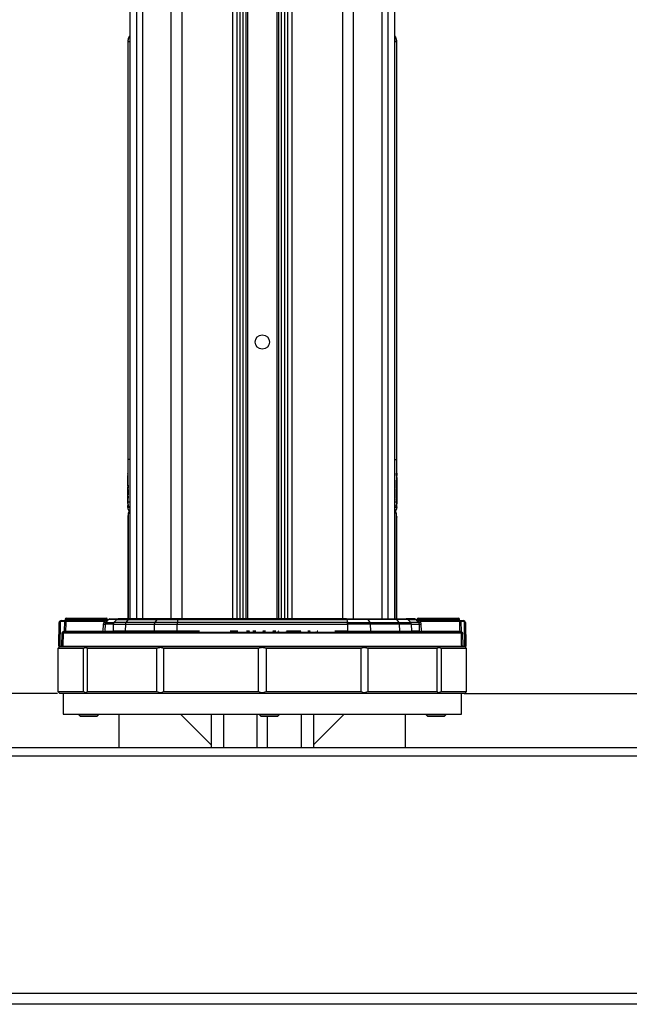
# Model space of a CAD drawing. Header units: millimetres. Extents: x 20 to 26059, y 28 to 17777.
# Tile 9 of 90: x 8861 to 9458, y 1977 to 2941. Entities that reach past the tile are written whole.
import ezdxf

# ---------------------------------------------------------------- set-up
doc = ezdxf.new("R2010")
doc.units = ezdxf.units.MM
doc.header["$LTSCALE"] = 2
doc.layers.add('COMPONENT_GEOMETRY', color=7, linetype='Continuous')
doc.styles.add('SLDTEXTSTYLE0', font='TXT', dxfattribs={"width": 0.75})
doc.dimstyles.new('SLDDIMSTYLE0', dxfattribs={"dimtxt": 150, "dimasz": 6.604, "dimexe": 0, "dimexo": 0.0625, "dimgap": 37.5, "dimtad": 0, "dimtih": 1, "dimtoh": 1, "dimdec": 0, "dimrnd": 1e-09, "dimzin": 12, "dimdsep": 46, "dimtxsty": 'SLDTEXTSTYLE0', "dimsah": 1, "dimcen": 0.09, "dimadec": 0, "dimazin": 3, "dimtfac": 1, "dimtdec": 0, "dimtofl": 0, "dimtmove": 0, "dimatfit": 3, "dimfxl": 1, "dimfrac": 2, "dimtolj": 1, "dimtzin": 12, "dimarcsym": 0})

# ---------------------------------------------------------------- blocks, each defined once
blk = doc.blocks.new('_D_2')
at = {"layer": 'COMPONENT_GEOMETRY', "color": 7}
for p, q in [((8972.99, 8122.33), (7487.83, 8122.33)), ((7494.18, 8122.33), (7494.18, 5448.34)), ((7194.08, 5417.87), (7148.37, 5417.87)), ((7148.37, 5417.87), (7148.37, 5179.74)), ((7794.29, 5417.87), (7839.99, 5417.87)), ((7839.99, 5417.87), (7839.99, 5179.74)), ((7148.37, 5179.74), (7194.08, 5179.74)), ((7839.99, 5179.74), (7794.29, 5179.74)), ((7494.18, 2281.33), (7494.18, 4955.32)), ((8897.92, 2281.33), (7487.83, 2281.33))]:
    blk.add_line(p, q, dxfattribs=at)
for points in [[(7494.18, 8122.33), (7493.17, 8115.72), (7495.2, 8115.72)], [(7494.18, 2281.33), (7495.2, 2287.93), (7493.17, 2287.93)]]:
    blk.add_solid(points, dxfattribs=at)
at = {"layer": 'COMPONENT_GEOMETRY', "color": 7, "char_height": 150, "attachment_point": 1, "style": 'SLDTEXTSTYLE0'}
for s, insert in [('9\'6.98"', (7194.08, 5373.1)), ('2921mm', (7085.02, 5148.68))]:
    blk.add_mtext(s, dxfattribs=dict(at, insert=insert))
blk = doc.blocks.new('_D_3')
at = {"layer": 'COMPONENT_GEOMETRY', "color": 7}
for p, q in [((14297, 6769.33), (14297, 4771.84)), ((13996.9, 4741.37), (13951.19, 4741.37)), ((13951.19, 4741.37), (13951.19, 4503.25)), ((14597.1, 4741.37), (14642.81, 4741.37)), ((14642.81, 4741.37), (14642.81, 4503.25)), ((13951.19, 4503.25), (13996.9, 4503.25)), ((14642.81, 4503.25), (14597.1, 4503.25)), ((14297, 2281.33), (14297, 4278.82)), ((9296, 2281.33), (14303.35, 2281.33))]:
    blk.add_line(p, q, dxfattribs=at)
for points in [[(14297, 6769.33), (14295.98, 6762.73), (14298.02, 6762.73)], [(14297, 2281.33), (14298.02, 2287.93), (14295.98, 2287.93)]]:
    blk.add_solid(points, dxfattribs=at)
at = {"layer": 'COMPONENT_GEOMETRY', "color": 7, "char_height": 150, "attachment_point": 1, "style": 'SLDTEXTSTYLE0'}
for s, insert in [('7\'4.35"', (13996.9, 4696.61)), ('2244mm', (13887.83, 4472.18))]:
    blk.add_mtext(s, dxfattribs=dict(at, insert=insert))

msp = doc.modelspace()

# ---------------------------------------------------------------- linework, layer by layer
at = {"color": 8, "linetype": 'Continuous', "lineweight": 25}
for p, q in [((8975.71, 2354.33), (8975.71, 8102.33)), ((8981.17, 8102.33), (8981.17, 2354.33)), ((9009.42, 2354.33), (9009.42, 8102.33)), ((9019.62, 8102.33), (9019.62, 2354.33)), ((9069.53, 2354.33), (9069.53, 8102.33)), ((9127.39, 8102.33), (9127.39, 2354.33)), ((9177.3, 2354.33), (9177.3, 8102.33)), ((9187.5, 8102.33), (9187.5, 2354.33)), ((9215.75, 2354.33), (9215.75, 8102.33)), ((9221.21, 8102.33), (9221.21, 2354.33)), ((9076.75, 2354.33), (9076.75, 6672.22)), ((9079.57, 6672.22), (9079.57, 2354.33)), ((9082.57, 2354.33), (9082.57, 6672.11)), ((9083.99, 6672.09), (9083.99, 2354.33)), ((9112.93, 2354.33), (9112.93, 6672.09)), ((9114.35, 6672.11), (9114.35, 2354.33)), ((9117.35, 2354.33), (9117.35, 6672.22)), ((9120.17, 6672.22), (9120.17, 2354.33)), ((8968.91, 6573.89), (8968.91, 2354.33)), ((9228.01, 2354.33), (9228.01, 6573.93)), ((8967.28, 2919.41), (8968.9, 2919.41)), ((9228.02, 2919.41), (9229.64, 2919.41)), ((9230.05, 2918.98), (9229.64, 2919.41)), ((8968.9, 2510.33), (8967.28, 2510.33)), ((9228.02, 2510.33), (9229.64, 2510.33)), ((8967.45, 2458.03), (8968.9, 2458.03)), ((8967.45, 2354.33), (8967.45, 2458.03)), ((9229.47, 2458.03), (9228.02, 2458.03)), ((9229.47, 2458.03), (9229.46, 2458.3)), ((9229.47, 2458.03), (9229.47, 2354.33)), ((8946.63, 2354.31), (8905.59, 2354.31)), ((8956.18, 2353.74), (8947.94, 2353.74)), ((9240.75, 2353.74), (9248.98, 2353.74)), ((9291.33, 2354.31), (9250.3, 2354.31)), ((9037.14, 2342.29), (9014.94, 2342.29)), ((9074.51, 2342.29), (9067.14, 2342.29)), ((9086.01, 2342.29), (9082.88, 2342.29)), ((9092.27, 2342.29), (9089.3, 2342.29)), ((9101.6, 2342.29), (9099.14, 2342.29)), ((9111.56, 2342.29), (9108.91, 2342.29)), ((9114.45, 2342.29), (9113.96, 2342.29)), ((9136.15, 2342.29), (9122.24, 2342.29)), ((9145.26, 2342.29), (9142.88, 2342.29)), ((9152.67, 2342.29), (9152, 2342.29)), ((9181.98, 2342.29), (9169.41, 2342.29)), ((9060.46, 2261.33), (9060.46, 2228.33)), ((9136.46, 2261.33), (9136.46, 2228.33))]:
    msp.add_line(p, q, dxfattribs=at)
at = {"color": 7, "linetype": 'Continuous', "lineweight": 25}
for p, q in [((9073.82, 2354.33), (9073.82, 8102.33)), ((9123.1, 8102.33), (9123.1, 2354.33)), ((8968.9, 6573.88), (8968.9, 2354.33)), ((9228.02, 2354.33), (9228.02, 6573.92)), ((8967.28, 2510.33), (8967.28, 2919.41)), ((9229.64, 2919.41), (9229.64, 2510.33)), ((8966.86, 2918.98), (8966.86, 2496.06)), ((9230.06, 2496.06), (9230.06, 2918.98)), ((8966.86, 2496.06), (8966.86, 2496.35)), ((8966.88, 2495.76), (8966.86, 2495.81)), ((9229.46, 2497.16), (9229.46, 2494.59)), ((8966.89, 2493.46), (8966.86, 2494.62)), ((8966.86, 2492.65), (8966.86, 2479.55)), ((8966.91, 2492.77), (8966.9, 2493.01)), ((9229.98, 2483.86), (9229.86, 2485.68)), ((9230.03, 2493.46), (9230.06, 2494.62)), ((9230.06, 2492.65), (9230.06, 2492.76)), ((9230.06, 2479.55), (9230.06, 2492.65)), ((8966.86, 2477.16), (8966.86, 2476.41)), ((8967.06, 2480.65), (8966.88, 2480.65)), ((8967.11, 2480.79), (8967.08, 2475.92)), ((9229.83, 2482.64), (9229.85, 2484.94)), ((9229.99, 2482.51), (9229.83, 2482.64)), ((9229.83, 2481.84), (9229.99, 2482.51)), ((9229.83, 2479.42), (9229.83, 2481.84)), ((9229.83, 2478.43), (9230, 2481.55)), ((9229.86, 2475.76), (9229.83, 2478.43)), ((9229.85, 2484.94), (9229.98, 2483.86)), ((9229.86, 2483.86), (9229.98, 2483.86)), ((9229.86, 2482.51), (9229.99, 2482.51)), ((9229.86, 2481.84), (9230.06, 2481.84)), ((9230, 2481.55), (9229.86, 2479.81)), ((9229.86, 2481.55), (9230, 2481.55)), ((9230.01, 2480.79), (9229.86, 2475.76)), ((9229.87, 2474.82), (9230.01, 2480.79)), ((9229.93, 2482.44), (9230.06, 2482.44)), ((9230.06, 2478.92), (9230.06, 2476.41)), ((9230.06, 2477.16), (9230.06, 2478.92)), ((9230.06, 2476.41), (9230.06, 2477.16)), ((8966.87, 2466.96), (8966.86, 2466.82)), ((8966.86, 2466.82), (8966.86, 2463.33)), ((8966.95, 2469.4), (8966.88, 2467.32)), ((8967.06, 2474.31), (8966.98, 2470.43)), ((8967.26, 2467.32), (8967.26, 2469.4)), ((8967.26, 2466.96), (8967.46, 2466.96)), ((9229.66, 2468.3), (9229.46, 2468.3)), ((9229.66, 2467.01), (9229.46, 2467.01)), ((9229.66, 2466.77), (9229.46, 2466.77)), ((9229.66, 2468.3), (9229.66, 2467.01)), ((9229.66, 2466.77), (9229.66, 2466.69)), ((9229.91, 2472.15), (9229.87, 2474.82)), ((9229.99, 2468.96), (9229.93, 2471.22)), ((9230.05, 2467.01), (9230.01, 2468.3)), ((9230.06, 2463.33), (9230.06, 2466.82)), ((9230.06, 2466.82), (9230.06, 2466.77)), ((8967.45, 2458.03), (8967.47, 2458.3)), ((9229.52, 2457.83), (9229.45, 2458.36)), ((9229.47, 2458.16), (9229.45, 2458.36)), ((8966.86, 2453.99), (8966.86, 2354.33)), ((9230.06, 2354.33), (9230.06, 2453.99)), ((8899.26, 2327.83), (8899.66, 2350.86)), ((8900.66, 2350.86), (8900.26, 2327.83)), ((8901.66, 2352.83), (8901.66, 2351.84)), ((8901.66, 2352.83), (8905.74, 2352.83)), ((8905.34, 2351.84), (8901.66, 2351.84)), ((8905.04, 2342.31), (8905.34, 2351.84)), ((8905.34, 2351.84), (8905.34, 2351.86)), ((8905.59, 2354.31), (8905.46, 2352.83)), ((8946.76, 2352.83), (8905.74, 2352.83)), ((8906.31, 2351.86), (8906.31, 2351.83)), ((8944.33, 2351.86), (8906.31, 2351.86)), ((8906.59, 2355.23), (8945.83, 2355.23)), ((8943.91, 2351.41), (8944.33, 2351.86)), ((8947.02, 2352.53), (8945.3, 2350.74)), ((8945.3, 2350.74), (8953.23, 2350.74)), ((8946.76, 2352.83), (8946.63, 2354.31)), ((8946.83, 2354.31), (8946.96, 2352.83)), ((8947.94, 2353.74), (8947.02, 2352.83)), ((8949.35, 2354.33), (8957.56, 2354.33)), ((8956.18, 2353.74), (8953.23, 2350.74)), ((8964.96, 2350.74), (8953.23, 2350.74)), ((8956.18, 2353.74), (8967.09, 2353.74)), ((8968.09, 2354.33), (8957.56, 2354.33)), ((8967.09, 2353.74), (8964.96, 2350.74)), ((8993.21, 2350.74), (8964.96, 2350.74)), ((8967.09, 2353.74), (8995.33, 2353.74)), ((8996.33, 2354.33), (8968.09, 2354.33)), ((8995.33, 2353.74), (8993.21, 2350.74)), ((9015.1, 2350.74), (8993.21, 2350.74)), ((8995.33, 2353.74), (9015.7, 2353.74)), ((9015.97, 2354.33), (8996.33, 2354.33)), ((9015.7, 2353.74), (9015.1, 2350.74)), ((9181.82, 2350.74), (9015.1, 2350.74)), ((9015.7, 2353.74), (9181.23, 2353.74)), ((9180.95, 2354.33), (9015.97, 2354.33)), ((9180.95, 2354.33), (9200.59, 2354.33)), ((9181.23, 2353.74), (9181.82, 2350.74)), ((9201.59, 2353.74), (9181.23, 2353.74)), ((9181.82, 2350.74), (9203.71, 2350.74)), ((9200.59, 2354.33), (9228.84, 2354.33)), ((9201.59, 2353.74), (9203.71, 2350.74)), ((9229.84, 2353.74), (9201.59, 2353.74)), ((9203.71, 2350.74), (9231.96, 2350.74)), ((9228.84, 2354.33), (9239.36, 2354.33)), ((9229.84, 2353.74), (9231.96, 2350.74)), ((9240.75, 2353.74), (9229.84, 2353.74)), ((9231.96, 2350.74), (9243.69, 2350.74)), ((9247.57, 2354.33), (9239.36, 2354.33)), ((9240.75, 2353.74), (9243.69, 2350.74)), ((9251.57, 2350.74), (9243.69, 2350.74)), ((9249.9, 2352.83), (9248.98, 2353.74)), ((9251.57, 2350.74), (9249.85, 2352.53)), ((9249.96, 2352.83), (9250.09, 2354.31)), ((9250.3, 2354.31), (9250.16, 2352.83)), ((9291.18, 2352.83), (9250.16, 2352.83)), ((9251.09, 2355.23), (9290.33, 2355.23)), ((9252.51, 2351.86), (9252.93, 2351.41)), ((9291.64, 2351.86), (9252.51, 2351.86)), ((9291.18, 2352.83), (9295.26, 2352.83)), ((9291.46, 2352.83), (9291.33, 2354.31)), ((9291.64, 2351.83), (9291.64, 2351.86)), ((9292.61, 2351.86), (9292.61, 2351.84)), ((9292.61, 2351.84), (9292.92, 2342.19)), ((9295.26, 2351.84), (9292.61, 2351.84)), ((9295.26, 2351.84), (9295.26, 2352.83)), ((9296.66, 2327.83), (9296.26, 2350.86)), ((9297.26, 2350.86), (9297.66, 2327.83)), ((8904.68, 2341.33), (8904.68, 2342.31)), ((8904.68, 2342.31), (8905.04, 2342.31)), ((8904.68, 2341.33), (9292.15, 2341.33)), ((8905.04, 2341.33), (8905.04, 2342.31)), ((8906.01, 2342.29), (8942.9, 2342.29)), ((8942.9, 2342.29), (8943.11, 2349.39)), ((8944.75, 2349.39), (8944.52, 2342.29)), ((8944.52, 2342.29), (8952.42, 2342.29)), ((8952.66, 2349.39), (8944.75, 2349.39)), ((8952.66, 2349.39), (8952.42, 2342.29)), ((8964.37, 2342.29), (8952.42, 2342.29)), ((8952.66, 2349.39), (8964.55, 2349.39)), ((8964.55, 2349.39), (8964.37, 2342.29)), ((8992.62, 2342.29), (8964.37, 2342.29)), ((8964.55, 2349.39), (8992.8, 2349.39)), ((8992.8, 2349.39), (8992.62, 2342.29)), ((9014.94, 2342.29), (8992.62, 2342.29)), ((8992.8, 2349.39), (9014.99, 2349.39)), ((9014.99, 2349.39), (9014.94, 2342.29)), ((9014.99, 2349.39), (9181.93, 2349.39)), ((9037.7, 2341.89), (9037.7, 2341.33)), ((9037.92, 2341.89), (9037.92, 2341.33)), ((9039.11, 2341.89), (9039.11, 2341.33)), ((9041.59, 2341.89), (9041.59, 2341.33)), ((9045.54, 2341.89), (9045.54, 2341.33)), ((9049.77, 2341.33), (9049.77, 2341.89)), ((9050.78, 2341.89), (9050.78, 2341.33)), ((9055.23, 2341.33), (9055.23, 2341.89)), ((9060.98, 2341.33), (9060.98, 2341.89)), ((9065.27, 2341.33), (9065.27, 2341.89)), ((9066.78, 2341.33), (9066.78, 2341.89)), ((9075.04, 2341.89), (9075.04, 2341.33)), ((9082.37, 2341.33), (9082.37, 2341.89)), ((9083.32, 2341.83), (9083.32, 2341.33)), ((9083.32, 2341.83), (9083.44, 2341.83)), ((9083.44, 2341.83), (9083.44, 2341.33)), ((9083.44, 2341.83), (9086.26, 2341.83)), ((9086.26, 2341.83), (9086.26, 2341.33)), ((9089.12, 2341.83), (9089.12, 2341.33)), ((9089.12, 2341.83), (9089.17, 2341.83)), ((9089.17, 2341.83), (9089.17, 2341.33)), ((9089.17, 2341.83), (9091.99, 2341.83)), ((9091.99, 2341.83), (9091.99, 2341.33)), ((9092.78, 2341.89), (9092.78, 2341.33)), ((9098.62, 2341.83), (9098.62, 2341.33)), ((9101.07, 2341.83), (9101.07, 2341.33)), ((9102, 2341.89), (9102, 2341.33)), ((9108.38, 2341.83), (9108.38, 2341.33)), ((9108.38, 2341.83), (9108.61, 2341.83)), ((9108.61, 2341.83), (9108.61, 2341.33)), ((9109.3, 2341.83), (9109.3, 2341.33)), ((9109.3, 2341.83), (9111.05, 2341.83)), ((9111.05, 2341.83), (9111.05, 2341.33)), ((9112.06, 2341.89), (9112.06, 2341.33)), ((9113.44, 2341.83), (9113.44, 2341.33)), ((9113.44, 2341.83), (9113.7, 2341.83)), ((9113.7, 2341.83), (9113.7, 2341.33)), ((9114.97, 2341.83), (9114.97, 2341.33)), ((9118.09, 2341.83), (9118.09, 2341.33)), ((9121.64, 2341.83), (9124.66, 2341.83)), ((9121.71, 2341.33), (9121.71, 2341.89)), ((9124.66, 2341.83), (9124.66, 2341.33)), ((9124.66, 2341.83), (9126.84, 2341.83)), ((9126.84, 2341.83), (9126.84, 2341.33)), ((9127.44, 2341.83), (9127.44, 2341.33)), ((9127.44, 2341.83), (9129.07, 2341.83)), ((9129.07, 2341.83), (9129.07, 2341.33)), ((9129.07, 2341.83), (9130.79, 2341.83)), ((9130.79, 2341.83), (9130.79, 2341.33)), ((9131.3, 2341.83), (9131.3, 2341.33)), ((9131.3, 2341.83), (9133.59, 2341.83)), ((9133.59, 2341.83), (9133.59, 2341.33)), ((9133.59, 2341.83), (9136.38, 2341.83)), ((9136.38, 2341.83), (9136.38, 2341.33)), ((9136.65, 2341.89), (9136.65, 2341.33)), ((9142.49, 2341.83), (9142.49, 2341.33)), ((9142.69, 2341.33), (9142.69, 2341.89)), ((9144.26, 2341.83), (9144.26, 2341.33)), ((9144.26, 2341.83), (9144.37, 2341.83)), ((9144.37, 2341.83), (9144.37, 2341.33)), ((9144.37, 2341.83), (9144.66, 2341.83)), ((9144.66, 2341.83), (9144.66, 2341.33)), ((9144.66, 2341.83), (9145.21, 2341.83)), ((9145.21, 2341.83), (9145.21, 2341.33)), ((9145.21, 2341.83), (9145.77, 2341.83)), ((9145.77, 2341.83), (9145.77, 2341.33)), ((9150.89, 2341.83), (9150.89, 2341.33)), ((9151.65, 2341.83), (9151.65, 2341.33)), ((9151.88, 2341.83), (9151.88, 2341.33)), ((9153.05, 2341.89), (9153.05, 2341.33)), ((9156.62, 2341.83), (9156.62, 2341.33)), ((9160.58, 2341.33), (9160.58, 2341.89)), ((9160.76, 2341.33), (9160.76, 2341.89)), ((9161.81, 2341.89), (9161.81, 2341.33)), ((9168.81, 2341.83), (9168.81, 2341.33)), ((9181.93, 2349.39), (9181.98, 2342.29)), ((9204.12, 2349.39), (9181.93, 2349.39)), ((9181.98, 2342.29), (9204.3, 2342.29)), ((9204.12, 2349.39), (9204.3, 2342.29)), ((9232.37, 2349.39), (9204.12, 2349.39)), ((9204.3, 2342.29), (9232.55, 2342.29)), ((9232.37, 2349.39), (9232.55, 2342.29)), ((9244.26, 2349.39), (9232.37, 2349.39)), ((9232.55, 2342.29), (9244.5, 2342.29)), ((9244.26, 2349.39), (9244.5, 2342.29)), ((9244.26, 2349.39), (9252.12, 2349.39)), ((9252.34, 2342.29), (9244.5, 2342.29)), ((9252.34, 2342.29), (9252.12, 2349.39)), ((9253.73, 2349.39), (9253.94, 2342.29)), ((9253.94, 2342.29), (9291.21, 2342.29)), ((9291.21, 2342.29), (9291.94, 2342.17)), ((9292.58, 2341.27), (9292.15, 2341.33)), ((8902.36, 2327.83), (8902.68, 2340.36)), ((9293.24, 2340.35), (8903.68, 2340.35)), ((9294.24, 2340.36), (9294.57, 2327.83)), ((8923.38, 2325.33), (8898.5, 2325.33)), ((8898.5, 2325.33), (8898.5, 2283.33)), ((8900.46, 2327.33), (8899.45, 2326.31)), ((8900.26, 2327.33), (8899.76, 2327.33)), ((8900.26, 2327.33), (8900.26, 2327.83)), ((8900.26, 2327.83), (8902.36, 2327.83)), ((8900.51, 2327.33), (8900.26, 2327.33)), ((8900.51, 2327.33), (9296.41, 2327.33)), ((8902.36, 2327.33), (8902.36, 2327.83)), ((8903.36, 2327.84), (9293.57, 2327.84)), ((8923.38, 2283.33), (8923.38, 2325.33)), ((8995.18, 2325.33), (8927.19, 2325.33)), ((8927.19, 2325.33), (8927.19, 2283.33)), ((8995.18, 2283.33), (8995.18, 2325.33)), ((9094.65, 2325.33), (9001.78, 2325.33)), ((9001.78, 2325.33), (9001.78, 2283.33)), ((9094.65, 2283.33), (9094.65, 2325.33)), ((9195.15, 2325.33), (9102.27, 2325.33)), ((9102.27, 2325.33), (9102.27, 2283.33)), ((9195.15, 2283.33), (9195.15, 2325.33)), ((9269.73, 2325.33), (9201.74, 2325.33)), ((9201.74, 2325.33), (9201.74, 2283.33)), ((9269.73, 2283.33), (9269.73, 2325.33)), ((9298.42, 2325.33), (9273.54, 2325.33)), ((9273.54, 2325.33), (9273.54, 2283.33)), ((9294.57, 2327.33), (9294.57, 2327.83)), ((9294.57, 2327.83), (9296.66, 2327.83)), ((9296.66, 2327.33), (9296.41, 2327.33)), ((9297.47, 2326.31), (9296.46, 2327.33)), ((9296.66, 2327.33), (9296.66, 2327.83)), ((9297.16, 2327.33), (9296.66, 2327.33)), ((9298.42, 2283.33), (9298.42, 2325.33)), ((8898.5, 2283.33), (8923.38, 2283.33)), ((8927.19, 2283.33), (8995.18, 2283.33)), ((9001.78, 2283.33), (9094.65, 2283.33)), ((9102.27, 2283.33), (9195.15, 2283.33)), ((9201.74, 2283.33), (9269.73, 2283.33)), ((9273.54, 2283.33), (9298.42, 2283.33)), ((8899.45, 2282.34), (8900.46, 2281.33)), ((9296.46, 2281.33), (8900.46, 2281.33)), ((8903.46, 2281.33), (8903.46, 2261.33)), ((9293.46, 2261.33), (9293.46, 2281.33)), ((9296.46, 2281.33), (9297.47, 2282.34)), ((8903.46, 2261.33), (9098.46, 2261.33)), ((8918.6, 2261.33), (8918.6, 2260.98)), ((8918.6, 2260.98), (8920.26, 2259.33)), ((8918.6, 2260.98), (8923.01, 2260.98)), ((8920.26, 2259.33), (8923.93, 2259.33)), ((8923.01, 2260.98), (8938.6, 2260.98)), ((8923.93, 2259.33), (8936.94, 2259.33)), ((8936.94, 2259.33), (8938.6, 2260.98)), ((8938.6, 2260.98), (8938.6, 2261.33)), ((8958.46, 2228.33), (8958.46, 2261.33)), ((9018.46, 2261.33), (9048.46, 2231.33)), ((9048.46, 2261.33), (9048.46, 2228.33)), ((9093.46, 2228.33), (9093.46, 2261.33)), ((9095.33, 2261.33), (9095.33, 2260.98)), ((9095.33, 2260.98), (9096.99, 2259.33)), ((9095.33, 2260.98), (9113.62, 2260.98)), ((9096.99, 2259.33), (9112.25, 2259.33)), ((9098.46, 2261.33), (9293.46, 2261.33)), ((9103.46, 2228.33), (9103.46, 2259.33)), ((9112.25, 2259.33), (9113.68, 2259.33)), ((9113.62, 2260.98), (9115.33, 2260.98)), ((9113.68, 2259.33), (9115.33, 2260.98)), ((9115.33, 2260.98), (9115.33, 2261.33)), ((9148.46, 2261.33), (9148.46, 2228.33)), ((9178.46, 2261.33), (9148.46, 2231.33)), ((9238.46, 2228.33), (9238.46, 2261.33)), ((9258.32, 2261.33), (9258.32, 2260.98)), ((9258.32, 2260.98), (9259.98, 2259.33)), ((9258.32, 2260.98), (9278.32, 2260.98)), ((9259.98, 2259.33), (9276.67, 2259.33)), ((9276.67, 2259.33), (9278.32, 2260.98)), ((9278.32, 2260.98), (9278.32, 2261.33)), ((9994.46, 2228.33), (8202.46, 2228.33)), ((8201.29, 2220.33), (9995.63, 2220.33)), ((8196.09, 1988.33), (10000.83, 1988.33)), ((9953.96, 1977.33), (8242.96, 1977.33))]:
    msp.add_line(p, q, dxfattribs=at)
at = {"color": 7, "linetype": 'Continuous', "lineweight": 25, "flags": 128}
for points in [[(8906.31, 2351.83), (8906.25, 2349.83), (8906.01, 2342.29)], [(8945.3, 2350.74), (8945.17, 2350.67), (8945.01, 2350.64), (8944.82, 2350.67), (8944.62, 2350.75), (8944.41, 2350.87), (8944.22, 2351.03), (8944.05, 2351.21), (8943.91, 2351.41)], [(9015.97, 2354.33), (9015.94, 2354.32), (9015.9, 2354.29), (9015.86, 2354.24), (9015.82, 2354.17), (9015.79, 2354.09), (9015.76, 2353.99), (9015.72, 2353.87), (9015.7, 2353.74)], [(9180.95, 2354.33), (9180.99, 2354.32), (9181.02, 2354.29), (9181.06, 2354.24), (9181.1, 2354.17), (9181.13, 2354.09), (9181.17, 2353.99), (9181.2, 2353.87), (9181.23, 2353.74)], [(9251.57, 2350.74), (9251.69, 2350.67), (9251.84, 2350.65), (9252.03, 2350.68), (9252.22, 2350.76), (9252.43, 2350.88), (9252.62, 2351.04), (9252.79, 2351.22), (9252.93, 2351.41)], [(9291.94, 2342.17), (9291.88, 2344.17), (9291.64, 2351.83)], [(8943.52, 2341.33), (8943.4, 2341.34), (8943.29, 2341.4), (8943.18, 2341.49), (8943.09, 2341.61), (8943.01, 2341.75), (8942.95, 2341.92), (8942.91, 2342.1), (8942.9, 2342.29)], [(9253.34, 2341.33), (9253.46, 2341.34), (9253.57, 2341.4), (9253.67, 2341.49), (9253.76, 2341.61), (9253.84, 2341.75), (9253.89, 2341.92), (9253.93, 2342.1), (9253.94, 2342.29)], [(8903.68, 2340.35), (8903.63, 2338.35), (8903.42, 2330.36), (8903.36, 2327.84)], [(9293.57, 2327.84), (9293.53, 2329.32), (9293.32, 2337.32), (9293.24, 2340.35)]]:
    msp.add_lwpolyline(points, dxfattribs=at)
at = {"color": 7, "linetype": 'Continuous', "lineweight": 25}
msp.add_circle((9098.46, 2625.33), 7, dxfattribs=at)
at = {"color": 8, "linetype": 'Continuous', "lineweight": 25}
for centre, radius, start, end in [((8968.87, 2481.9), 12.94, 262.81079, 270.12309), ((9228.05, 2481.9), 12.94, 269.87691, 277.18921), ((8971.77, 2466.35), 4.61, 181.52489, 231.41585), ((9225.15, 2466.35), 4.61, 308.58415, 358.47511)]:
    msp.add_arc(centre, radius, start, end, dxfattribs=at)
at = {"color": 7, "linetype": 'Continuous', "lineweight": 25}
for centre, radius, start, end in [((8971.86, 2463.33), 5, 179.98192, 227.16224), ((8969.45, 2458.03), 2, 105.9665, 172.37256), ((9227.47, 2458.03), 2, 7.62744, 74.0335), ((9225.06, 2463.33), 5, 312.83776, 0.03219), ((8901.66, 2350.83), 2, 90, 179), ((8900.16, 2336.53), 14.34, 88.00162, 91.99838), ((8901.66, 2350.84), 1, 90, 179), ((8905.82, 2363.25), 11.4, 267.55695, 272.44305), ((8906.23, 2374.59), 22.77, 267.74829, 270.19416), ((8906.59, 2354.23), 1, 90, 175), ((8943.46, 2351.97), 0.878, 353.16885, 78.42792), ((8945.73, 2354.34), 0.894, 358.43061, 83.40671), ((8945.83, 2354.23), 1, 5, 90), ((8946.73, 2353.44), 0.877, 83.29155, 96.70845), ((8949.35, 2352.33), 2, 90, 135), ((8954.68, 2349.33), 2.02, 135.69298, 178.13155), ((8957.57, 2352.38), 1.94, 90.10104, 135.7072), ((8967, 2349.37), 2.45, 146.25515, 179.56383), ((8968.15, 2353.07), 1.25, 92.7971, 147.92528), ((8995.25, 2349.37), 2.45, 146.25515, 179.56383), ((8996.4, 2353.07), 1.25, 92.7971, 147.92528), ((9022.56, 2349.42), 7.57, 169.98797, 180.21549), ((9174.36, 2349.42), 7.57, 359.78451, 10.01203), ((9200.53, 2353.07), 1.25, 32.07472, 87.2029), ((9201.67, 2349.37), 2.45, 0.43617, 33.74485), ((9228.77, 2353.07), 1.25, 32.07472, 87.2029), ((9229.92, 2349.37), 2.45, 0.43617, 33.74485), ((9239.36, 2352.38), 1.94, 44.2928, 89.89896), ((9242.24, 2349.33), 2.02, 1.86845, 44.30702), ((9247.57, 2352.33), 2, 45, 90), ((9251.09, 2354.23), 1, 90, 175), ((9250.19, 2353.44), 0.877, 83.29155, 96.70845), ((9251.19, 2354.34), 0.894, 96.59329, 181.56939), ((9253.38, 2351.97), 0.873, 102.94316, 187.50543), ((9290.33, 2354.23), 1, 5, 90), ((9292.12, 2363.07), 11.22, 267.51189, 272.48811), ((9291.72, 2374.23), 22.4, 269.7809, 272.27194), ((9295.26, 2350.83), 2, 1, 90), ((9295.26, 2350.84), 1, 1, 90), ((9296.76, 2336.53), 14.34, 88.00162, 91.99838), ((8905.93, 2365.2), 22.91, 267.75597, 270.18459), ((8905.02, 2342.31), 0.985, 270.8082, 358.86095), ((8943.71, 2349.1), 6.85, 263.2031, 276.7969), ((8943.93, 2356.07), 6.72, 263.00138, 276.99862), ((8943.52, 2342.33), 0.999, 270.02689, 358.02947), ((8951.43, 2342.32), 0.99, 270.54678, 358.58792), ((8963.5, 2342.19), 0.881, 281.02808, 6.54647), ((8991.75, 2342.19), 0.881, 281.02808, 6.54647), ((9013.58, 2342.07), 1.38, 327.51857, 9.41028), ((9183.34, 2342.07), 1.38, 170.58972, 212.48143), ((9205.17, 2342.19), 0.881, 173.45353, 258.97192), ((9233.42, 2342.19), 0.881, 173.45353, 258.97192), ((9245.49, 2342.32), 0.99, 181.41208, 269.45322), ((9252.93, 2356.28), 6.93, 263.3112, 276.6888), ((9253.34, 2342.33), 0.999, 181.96658, 269.9695), ((9253.14, 2349.29), 7.05, 263.48443, 276.51557), ((9292.18, 2342.3), 0.97, 180.29453, 268.35123), ((9292.03, 2364.72), 22.54, 269.79068, 272.26397), ((9292.92, 2342.18), 0.975, 180.4364, 249.71416), ((9252.68, 2356.31), 42.64, 339.35114, 340.67264), ((8903.31, 2355.68), 15.33, 267.63249, 271.367), ((9293.61, 2355.68), 15.33, 268.633, 272.36751), ((8899.76, 2327.83), 0.5, 179, 270), ((8903.86, 2327.83), 0.5, 178.48712, 269.98617), ((9293.07, 2327.83), 0.5, 270.01383, 1.51288), ((9297.16, 2327.83), 0.5, 270, 1)]:
    msp.add_arc(centre, radius, start, end, dxfattribs=at)
for centre, major_axis, start_param, end_param in [((8900.26, 2327.83), (1, -0.01), 1.571025, 3.141517), ((9296.66, 2327.83), (1, 0.01), 0.000076, 1.570568)]:
    msp.add_ellipse(centre, major_axis=major_axis, ratio=0.008724, start_param=start_param, end_param=end_param, dxfattribs=at)
at = {"color": 8, "linetype": 'Continuous', "lineweight": 25}
for points, knots in [([(8967.28, 2919.41), (8967.2, 2919.34), (8966.97, 2919.11), (8966.77, 2918.87), (8966.87, 2918.98), (8966.87, 2918.98)], [0, 0, 0, 0, 0.2982435, 0.9723411, 1, 1, 1, 1]), ([(9230.03, 2453.99), (9230.04, 2453.94), (9230.07, 2453.77), (9229.88, 2455.03), (9229.6, 2457.06), (9229.47, 2458.03)], [0, 0, 0, 0, 0.170044, 0.606252, 1, 1, 1, 1])]:
    msp.add_open_spline(points, degree=3, knots=knots, dxfattribs=at)
at = {"color": 7, "linetype": 'Continuous', "lineweight": 25}
for points, knots in [([(8968.9, 2925.04), (8968.79, 2924.89), (8968.59, 2924.63), (8968.2, 2924.01), (8967.75, 2923.15), (8967.31, 2922.04), (8966.94, 2920.62), (8966.89, 2919.55), (8966.86, 2918.98)], [0, 0, 0, 0, 0.24495, 0.423456, 0.544068, 0.674215, 0.828696, 1, 1, 1, 1]), ([(8967.28, 2919.41), (8967.38, 2920.76), (8967.51, 2922.66), (8968.59, 2924.18), (8968.9, 2924.61)], [0, 0, 0, 0, 0.715592, 1, 1, 1, 1]), ([(9230.03, 2918.98), (9230.03, 2919.36), (9230.03, 2920.24), (9229.76, 2921.51), (9229.38, 2922.68), (9228.98, 2923.54), (9228.63, 2924.16), (9228.32, 2924.64), (9228.13, 2924.91), (9228.03, 2925.03), (9228.02, 2925.04)], [0, 0, 0, 0, 0.115119, 0.266863, 0.397665, 0.511923, 0.625292, 0.771833, 0.977557, 1, 1, 1, 1]), ([(9228.02, 2924.61), (9228.33, 2924.18), (9229.41, 2922.66), (9229.55, 2920.76), (9229.64, 2919.41)], [0, 0, 0, 0, 0.284408, 1, 1, 1, 1]), ([(8967.25, 2469.05), (8967.26, 2477.72), (8967.27, 2491.48), (8967.28, 2505.24), (8967.28, 2510.33)], [0, 0, 0, 0, 0.629785, 1, 1, 1, 1]), ([(9229.64, 2510.33), (9229.65, 2505.24), (9229.65, 2491.48), (9229.66, 2477.72), (9229.67, 2469.05)], [0, 0, 0, 0, 0.370215, 1, 1, 1, 1]), ([(8966.86, 2496.35), (8966.86, 2496.46), (8966.87, 2496.67), (8966.88, 2496.32), (8966.9, 2495.46), (8966.92, 2494.22), (8966.93, 2492.92), (8966.92, 2492.08), (8966.92, 2491.75)], [0, 0, 0, 0, 0.203305, 0.377232, 0.557372, 0.722911, 0.890069, 1, 1, 1, 1]), ([(9229.94, 2497.16), (9229.97, 2496.58), (9230.03, 2495.43), (9230.06, 2495.46), (9230.06, 2495.97), (9230.06, 2496.06)], [0, 0, 0, 0, 0.45171, 0.903429, 1, 1, 1, 1]), ([(9230.06, 2494.62), (9230.05, 2494.66), (9230.03, 2494.74), (9229.97, 2496.35), (9229.94, 2497.16)], [0, 0, 0, 0, 0.499468, 1, 1, 1, 1]), ([(9230.02, 2495.57), (9230.02, 2495.51), (9230.02, 2495.32), (9230.01, 2494.99), (9230.01, 2494.78)], [0, 0, 0, 0, 0.339083, 1, 1, 1, 1]), ([(8966.89, 2491.5), (8966.89, 2491.57), (8966.89, 2491.79), (8966.88, 2491.71), (8966.87, 2492.15), (8966.86, 2492.6), (8966.86, 2492.64), (8966.86, 2492.65)], [0, 0, 0, 0, 0.094515, 0.281443, 0.592553, 0.908099, 1, 1, 1, 1]), ([(8966.89, 2493.89), (8966.89, 2493.91), (8966.89, 2493.95), (8966.89, 2494.01), (8966.89, 2494.04), (8966.89, 2494.03), (8966.9, 2493.94), (8966.9, 2493.78), (8966.9, 2493.62), (8966.9, 2493.5), (8966.9, 2493.4), (8966.9, 2493.32), (8966.9, 2493.26), (8966.9, 2493.21), (8966.9, 2493.18), (8966.9, 2493.19), (8966.9, 2493.19)], [0, 0, 0, 0, 0.039742, 0.079284, 0.143914, 0.24888, 0.414309, 0.585068, 0.663591, 0.729729, 0.773448, 0.8175, 0.855414, 0.904104, 0.976635, 1, 1, 1, 1]), ([(8966.9, 2493.21), (8966.89, 2493.25), (8966.89, 2493.31), (8966.89, 2493.48), (8966.89, 2493.63), (8966.89, 2493.74), (8966.89, 2493.83), (8966.89, 2493.87), (8966.89, 2493.89)], [0, 0, 0, 0, 0.337448, 0.607392, 0.752613, 0.864619, 0.94504, 1, 1, 1, 1]), ([(8967.1, 2482.25), (8967.06, 2483.92), (8966.97, 2487.3), (8966.92, 2490.09), (8966.89, 2491.5)], [0, 0, 0, 0, 0.495447, 1, 1, 1, 1]), ([(8966.92, 2491.75), (8966.95, 2490.29), (8967, 2487.35), (8967.07, 2483.96), (8967.1, 2482.25)], [0, 0, 0, 0, 0.495687, 1, 1, 1, 1]), ([(9229.86, 2485.68), (9229.88, 2487.07), (9229.93, 2489.83), (9230, 2492.29), (9230.02, 2493.19), (9230.03, 2493.46)], [0, 0, 0, 0, 0.4088162, 0.8176294, 1, 1, 1, 1]), ([(9230.06, 2492.76), (9230.05, 2492.68), (9230.05, 2492.54), (9230.02, 2491.38), (9230, 2489.69), (9229.98, 2487.57), (9229.98, 2485.28), (9229.99, 2483.09), (9230.02, 2481.22), (9230.04, 2479.93), (9230.06, 2479.28), (9230.06, 2479.46), (9230.06, 2479.55)], [0, 0, 0, 0, 0.101316, 0.202632, 0.303959, 0.405289, 0.506604, 0.607905, 0.709213, 0.810539, 0.911869, 1, 1, 1, 1]), ([(8966.86, 2479.55), (8966.86, 2479.55), (8966.86, 2479.59), (8966.87, 2480.38), (8966.88, 2481.7), (8966.89, 2482.84), (8966.89, 2483.31)], [0, 0, 0, 0, 0.045874, 0.398319, 0.750783, 1, 1, 1, 1]), ([(8966.86, 2479.21), (8966.87, 2478.08), (8966.88, 2475.78), (8966.92, 2472.35), (8966.94, 2470.13), (8966.95, 2469.4)], [0, 0, 0, 0, 0.395931, 0.803347, 1, 1, 1, 1]), ([(8966.98, 2470.43), (8966.96, 2471.69), (8966.92, 2474.22), (8966.88, 2477.12), (8966.87, 2478.6), (8966.86, 2479.21)], [0, 0, 0, 0, 0.366427, 0.743475, 1, 1, 1, 1]), ([(8966.88, 2467.32), (8966.88, 2468.91), (8966.87, 2472.11), (8966.86, 2475.36), (8966.86, 2476.95), (8966.86, 2477.16)], [0, 0, 0, 0, 0.457124, 0.927503, 1, 1, 1, 1]), ([(8966.86, 2476.41), (8966.86, 2475.76), (8966.86, 2473.59), (8966.87, 2470.36), (8966.87, 2467.81), (8966.87, 2466.96)], [0, 0, 0, 0, 0.221678, 0.739243, 1, 1, 1, 1]), ([(8966.88, 2480.65), (8966.9, 2479.8), (8966.94, 2478.06), (8967.02, 2475.57), (8967.06, 2474.31)], [0, 0, 0, 0, 0.493177, 1, 1, 1, 1]), ([(8967.08, 2475.92), (8967.03, 2476.9), (8966.94, 2478.9), (8966.9, 2480.06), (8966.88, 2480.65)], [0, 0, 0, 0, 0.492715, 1, 1, 1, 1]), ([(8966.89, 2483.31), (8966.91, 2483.08), (8966.96, 2482.61), (8967.06, 2481.4), (8967.11, 2480.79)], [0, 0, 0, 0, 0.493445, 1, 1, 1, 1]), ([(9230.02, 2480.1), (9230.01, 2478.68), (9229.99, 2475.79), (9229.94, 2473.37), (9229.91, 2472.15)], [0, 0, 0, 0, 0.492125, 1, 1, 1, 1]), ([(9229.93, 2471.22), (9229.96, 2472.58), (9230, 2475.35), (9230.02, 2478.5), (9230.02, 2480.1)], [0, 0, 0, 0, 0.4929619, 1, 1, 1, 1]), ([(9230.04, 2479.52), (9230.03, 2477.73), (9230.03, 2474.11), (9230, 2470.69), (9229.99, 2468.96)], [0, 0, 0, 0, 0.4954076, 1, 1, 1, 1]), ([(9230.01, 2468.3), (9230.02, 2470.09), (9230.04, 2473.74), (9230.04, 2477.57), (9230.04, 2479.52)], [0, 0, 0, 0, 0.490764, 1, 1, 1, 1]), ([(9230.05, 2478.92), (9230.05, 2477.3), (9230.05, 2474.01), (9230.05, 2469.99), (9230.05, 2467.66), (9230.05, 2467.01)], [0, 0, 0, 0, 0.4109164, 0.8337494, 1, 1, 1, 1]), ([(9230.06, 2466.77), (9230.06, 2468.4), (9230.06, 2471.71), (9230.06, 2475.79), (9230.05, 2478.15), (9230.05, 2478.92)], [0, 0, 0, 0, 0.395465, 0.802398, 1, 1, 1, 1]), ([(8967.16, 2466.23), (8967.17, 2466.26), (8967.18, 2466.43), (8967.21, 2466.9), (8967.23, 2467.62), (8967.25, 2468.36), (8967.25, 2468.79), (8967.25, 2469.05)], [0, 0, 0, 0, 0.070163, 0.3615782, 0.6522681, 0.7852691, 1, 1, 1, 1]), ([(9229.67, 2469.05), (9229.67, 2468.8), (9229.68, 2468.2), (9229.69, 2467.43), (9229.72, 2466.69), (9229.74, 2466.4), (9229.76, 2466.23)], [0, 0, 0, 0, 0.208465, 0.485141, 0.686418, 1, 1, 1, 1]), ([(8966.86, 2463.33), (8966.86, 2463.33), (8966.84, 2463.11), (8966.92, 2463.84), (8967.08, 2465.42), (8967.16, 2466.23)], [0, 0, 0, 0, 0.000209, 0.491455, 1, 1, 1, 1]), ([(8967.45, 2458.03), (8967.33, 2457.13), (8967.08, 2455.3), (8966.88, 2453.94), (8966.88, 2453.97), (8966.89, 2453.99)], [0, 0, 0, 0, 0.364496, 0.736489, 1, 1, 1, 1]), ([(8967.38, 2457.65), (8967.33, 2457.32), (8967.19, 2456.27), (8967.03, 2455.13), (8966.92, 2454.37), (8966.89, 2454.16), (8966.88, 2454.1), (8966.88, 2454.11), (8966.88, 2454.11)], [0, 0, 0, 0, 0.142305, 0.454371, 0.764414, 0.919845, 0.996378, 1, 1, 1, 1]), ([(9230.03, 2454.17), (9230.03, 2454.17), (9230.03, 2454.15), (9230.03, 2454.14), (9230.04, 2454.11), (9230.04, 2454.11), (9230.03, 2454.15), (9229.99, 2454.42), (9229.87, 2455.3), (9229.73, 2456.26), (9229.62, 2457.06), (9229.61, 2457.13)], [0, 0, 0, 0, 0.001264, 0.004835, 0.01175, 0.031131, 0.112149, 0.330096, 0.646098, 0.965968, 1, 1, 1, 1]), ([(9229.76, 2466.23), (9229.78, 2466.03), (9229.88, 2465.02), (9230.02, 2463.67), (9230.05, 2463.44), (9230.06, 2463.33)], [0, 0, 0, 0, 0.107428, 0.547664, 1, 1, 1, 1]), ([(9230.05, 2453.99), (9230.05, 2453.99), (9230.05, 2454.01), (9230.05, 2454.02), (9230.05, 2454.05), (9230.04, 2454.07), (9230.04, 2454.09), (9230.03, 2454.16), (9229.99, 2454.45), (9229.9, 2455.11), (9229.86, 2455.37)], [0, 0, 0, 0, 0.000279, 0.004321, 0.009949, 0.020782, 0.051438, 0.186287, 0.67532, 1, 1, 1, 1]), ([(8905.34, 2351.86), (8905.35, 2351.93), (8905.36, 2352.03), (8905.45, 2352.21), (8905.61, 2352.41), (8905.96, 2352.64), (8906.42, 2352.79), (8906.79, 2352.83), (8906.97, 2352.83), (8906.97, 2352.83)], [0, 0, 0, 0, 0.086454, 0.128777, 0.271572, 0.445073, 0.729241, 0.99443, 1, 1, 1, 1]), ([(8906.97, 2352.83), (8906.97, 2352.83), (8906.89, 2352.83), (8906.74, 2352.79), (8906.56, 2352.64), (8906.42, 2352.41), (8906.35, 2352.21), (8906.32, 2352.03), (8906.31, 2351.93), (8906.31, 2351.86)], [0, 0, 0, 0, 0.005629, 0.272208, 0.555342, 0.727742, 0.870292, 0.910755, 1, 1, 1, 1]), ([(8943.11, 2349.39), (8943.12, 2349.51), (8943.15, 2349.97), (8943.38, 2350.72), (8943.74, 2351.18), (8943.91, 2351.41)], [0, 0, 0, 0, 0.15211, 0.580294, 1, 1, 1, 1]), ([(8947.02, 2352.53), (8947.03, 2352.55), (8947.06, 2352.58), (8947.06, 2352.63), (8947, 2352.65), (8946.94, 2352.66), (8946.86, 2352.66), (8946.71, 2352.65), (8946.43, 2352.59), (8946.05, 2352.49), (8945.35, 2352.27), (8944.79, 2352.05), (8944.38, 2351.88), (8944.33, 2351.86)], [0, 0, 0, 0, 0.043145, 0.125948, 0.1608, 0.177446, 0.206922, 0.233053, 0.297414, 0.416614, 0.549649, 0.941055, 1, 1, 1, 1]), ([(8945.3, 2350.74), (8945.18, 2350.59), (8944.97, 2350.34), (8944.82, 2349.92), (8944.76, 2349.62), (8944.75, 2349.47), (8944.75, 2349.39)], [0, 0, 0, 0, 0.4428567, 0.750118, 0.8590557, 1, 1, 1, 1]), ([(8946.35, 2352.83), (8946.42, 2352.83), (8946.63, 2352.83), (8946.96, 2352.83), (8947.18, 2352.83), (8947.27, 2352.83)], [0, 0, 0, 0, 0.215928, 0.645335, 1, 1, 1, 1]), ([(8947.27, 2352.83), (8947.27, 2352.81), (8947.25, 2352.78), (8947.1, 2352.62), (8947.02, 2352.53), (8947.02, 2352.53)], [0, 0, 0, 0, 0.428201, 0.988762, 1, 1, 1, 1]), ([(9249.85, 2352.53), (9249.84, 2352.53), (9249.76, 2352.63), (9249.62, 2352.78), (9249.6, 2352.81), (9249.59, 2352.83)], [0, 0, 0, 0, 0.010918, 0.61059, 1, 1, 1, 1]), ([(9249.59, 2352.83), (9249.66, 2352.83), (9249.83, 2352.83), (9250.26, 2352.83), (9250.85, 2352.83), (9251.93, 2352.83), (9252.65, 2352.83), (9253.18, 2352.83)], [0, 0, 0, 0, 0.05832, 0.165175, 0.332082, 0.497812, 1, 1, 1, 1]), ([(9252.51, 2351.86), (9252.09, 2352.03), (9251.54, 2352.25), (9250.77, 2352.49), (9250.4, 2352.59), (9250.16, 2352.63), (9250.05, 2352.64), (9249.96, 2352.65), (9249.89, 2352.65), (9249.84, 2352.63), (9249.81, 2352.61), (9249.82, 2352.57), (9249.84, 2352.54), (9249.84, 2352.54), (9249.85, 2352.53)], [0, 0, 0, 0, 0.456594, 0.595492, 0.718407, 0.766391, 0.782988, 0.813213, 0.840302, 0.87304, 0.896389, 0.977718, 0.990559, 1, 1, 1, 1]), ([(9252.12, 2349.39), (9252.1, 2349.58), (9252.08, 2349.78), (9251.97, 2350.14), (9251.82, 2350.45), (9251.64, 2350.65), (9251.57, 2350.74)], [0, 0, 0, 0, 0.324277, 0.357498, 0.73264, 1, 1, 1, 1]), ([(9252.93, 2351.41), (9253.04, 2351.28), (9253.31, 2350.95), (9253.63, 2350.27), (9253.7, 2349.69), (9253.73, 2349.39)], [0, 0, 0, 0, 0.250191, 0.622672, 1, 1, 1, 1]), ([(9291.64, 2351.86), (9291.63, 2351.93), (9291.63, 2352.03), (9291.59, 2352.21), (9291.52, 2352.43), (9291.36, 2352.67), (9291.17, 2352.8), (9291.03, 2352.83), (9290.96, 2352.83), (9290.96, 2352.83)], [0, 0, 0, 0, 0.088284, 0.128878, 0.27071, 0.482661, 0.780963, 0.994399, 1, 1, 1, 1]), ([(9290.96, 2352.83), (9290.97, 2352.83), (9291.11, 2352.83), (9291.46, 2352.8), (9291.93, 2352.67), (9292.31, 2352.43), (9292.5, 2352.21), (9292.59, 2352.02), (9292.6, 2351.93), (9292.61, 2351.86)], [0, 0, 0, 0, 0.005544, 0.217694, 0.516679, 0.72994, 0.872014, 0.914377, 1, 1, 1, 1]), ([(8902.68, 2340.36), (8902.69, 2340.49), (8902.72, 2340.84), (8902.95, 2341.39), (8903.4, 2341.9), (8904, 2342.24), (8904.45, 2342.29), (8904.68, 2342.31)], [0, 0, 0, 0, 0.126806, 0.344997, 0.563272, 0.781638, 1, 1, 1, 1]), ([(8904.68, 2341.33), (8904.56, 2341.31), (8904.34, 2341.29), (8904.04, 2341.12), (8903.81, 2340.87), (8903.7, 2340.59), (8903.68, 2340.42), (8903.68, 2340.35)], [0, 0, 0, 0, 0.2185034, 0.436884, 0.6550904, 0.8732065, 1, 1, 1, 1]), ([(9098.62, 2341.83), (9098.67, 2341.83), (9098.78, 2341.83), (9099, 2341.83), (9099.38, 2341.83), (9099.75, 2341.83), (9100.32, 2341.83), (9100.77, 2341.83), (9101.07, 2341.83)], [0, 0, 0, 0, 0.153808, 0.342505, 0.433346, 0.55862, 0.702766, 1, 1, 1, 1]), ([(9108.61, 2341.83), (9108.64, 2341.83), (9108.71, 2341.83), (9108.89, 2341.83), (9109.09, 2341.83), (9109.23, 2341.83), (9109.3, 2341.83)], [0, 0, 0, 0, 0.2863817, 0.5469728, 0.7602736, 1, 1, 1, 1]), ([(9113.7, 2341.83), (9113.92, 2341.83), (9114.32, 2341.83), (9114.77, 2341.83), (9114.97, 2341.83)], [0, 0, 0, 0, 0.558522, 1, 1, 1, 1]), ([(9126.84, 2341.83), (9126.92, 2341.83), (9127.07, 2341.83), (9127.26, 2341.83), (9127.38, 2341.83), (9127.42, 2341.83), (9127.44, 2341.83)], [0, 0, 0, 0, 0.286326, 0.544838, 0.757768, 1, 1, 1, 1]), ([(9130.79, 2341.83), (9130.81, 2341.83), (9130.85, 2341.83), (9130.97, 2341.83), (9131.13, 2341.83), (9131.24, 2341.83), (9131.3, 2341.83)], [0, 0, 0, 0, 0.3000962, 0.5583466, 0.7630865, 1, 1, 1, 1]), ([(9150.89, 2341.83), (9151.07, 2341.83), (9151.4, 2341.83), (9151.58, 2341.83), (9151.65, 2341.83)], [0, 0, 0, 0, 0.561458, 1, 1, 1, 1]), ([(9293.24, 2340.35), (9293.23, 2340.46), (9293.2, 2340.69), (9293.02, 2340.98), (9292.8, 2341.17), (9292.64, 2341.24), (9292.58, 2341.27)], [0, 0, 0, 0, 0.280481, 0.560909, 0.841352, 1, 1, 1, 1]), ([(9292.92, 2342.19), (9293.03, 2342.14), (9293.36, 2342.01), (9293.8, 2341.62), (9294.16, 2341.03), (9294.22, 2340.58), (9294.24, 2340.36)], [0, 0, 0, 0, 0.158591, 0.439036, 0.719519, 1, 1, 1, 1]), ([(8898.5, 2325.33), (8898.77, 2325.61), (8899.32, 2326.18), (8899.41, 2326.27), (8899.45, 2326.31)], [0, 0, 0, 0, 0.509009, 1, 1, 1, 1]), ([(8902.36, 2327.83), (8902.47, 2327.84), (8902.69, 2327.84), (8902.99, 2327.84), (8903.22, 2327.84), (8903.33, 2327.84), (8903.35, 2327.84), (8903.36, 2327.84)], [0, 0, 0, 0, 0.219062, 0.438085, 0.657012, 0.875883, 1, 1, 1, 1]), ([(8927.19, 2325.33), (8927.13, 2325.6), (8927.01, 2326.16), (8926.18, 2326.41), (8924.93, 2326.14), (8923.91, 2325.61), (8923.38, 2325.33)], [0, 0, 0, 0, 0.25434, 0.510225, 0.74435, 1, 1, 1, 1]), ([(9001.78, 2325.33), (9001.4, 2325.6), (9000.65, 2326.16), (8998.98, 2326.41), (8997.07, 2326.14), (8995.83, 2325.61), (8995.18, 2325.33)], [0, 0, 0, 0, 0.25434, 0.510225, 0.74435, 1, 1, 1, 1]), ([(9102.27, 2325.33), (9101.68, 2325.6), (9100.5, 2326.16), (9098.43, 2326.41), (9096.37, 2326.14), (9095.24, 2325.61), (9094.65, 2325.33)], [0, 0, 0, 0, 0.25434, 0.510225, 0.74435, 1, 1, 1, 1]), ([(9201.74, 2325.33), (9201.1, 2325.6), (9199.81, 2326.16), (9197.9, 2326.41), (9196.24, 2326.14), (9195.52, 2325.61), (9195.15, 2325.33)], [0, 0, 0, 0, 0.25434, 0.510225, 0.74435, 1, 1, 1, 1]), ([(9273.54, 2325.33), (9273.01, 2325.6), (9271.96, 2326.16), (9270.72, 2326.41), (9269.91, 2326.14), (9269.79, 2325.61), (9269.73, 2325.33)], [0, 0, 0, 0, 0.25434, 0.510225, 0.74435, 1, 1, 1, 1]), ([(9293.57, 2327.84), (9293.58, 2327.84), (9293.61, 2327.84), (9293.79, 2327.84), (9294.05, 2327.84), (9294.33, 2327.84), (9294.5, 2327.84), (9294.57, 2327.83)], [0, 0, 0, 0, 0.218911, 0.437804, 0.656674, 0.875599, 1, 1, 1, 1]), ([(9297.47, 2326.31), (9297.47, 2326.32), (9297.38, 2326.4), (9297.67, 2326.11), (9298.17, 2325.59), (9298.42, 2325.33)], [0, 0, 0, 0, 0.021086, 0.489031, 1, 1, 1, 1]), ([(8899.45, 2282.34), (8899.45, 2282.33), (8899.54, 2282.25), (8899.25, 2282.55), (8898.75, 2283.06), (8898.5, 2283.33)], [0, 0, 0, 0, 0.021086, 0.489031, 1, 1, 1, 1]), ([(8923.38, 2283.33), (8923.91, 2283.05), (8924.97, 2282.49), (8926.21, 2282.24), (8927.01, 2282.51), (8927.13, 2283.05), (8927.19, 2283.33)], [0, 0, 0, 0, 0.25434, 0.510225, 0.74435, 1, 1, 1, 1]), ([(8995.18, 2283.33), (8995.82, 2283.05), (8997.11, 2282.49), (8999.02, 2282.24), (9000.68, 2282.51), (9001.4, 2283.05), (9001.78, 2283.33)], [0, 0, 0, 0, 0.25434, 0.510225, 0.74435, 1, 1, 1, 1]), ([(9094.65, 2283.33), (9095.24, 2283.05), (9096.42, 2282.49), (9098.49, 2282.24), (9100.55, 2282.51), (9101.68, 2283.05), (9102.27, 2283.33)], [0, 0, 0, 0, 0.25434, 0.510225, 0.74435, 1, 1, 1, 1]), ([(9195.15, 2283.33), (9195.52, 2283.05), (9196.27, 2282.49), (9197.94, 2282.24), (9199.85, 2282.51), (9201.09, 2283.05), (9201.74, 2283.33)], [0, 0, 0, 0, 0.25434, 0.510225, 0.74435, 1, 1, 1, 1]), ([(9269.73, 2283.33), (9269.79, 2283.05), (9269.91, 2282.49), (9270.74, 2282.24), (9271.99, 2282.51), (9273.01, 2283.05), (9273.54, 2283.33)], [0, 0, 0, 0, 0.25434, 0.510225, 0.74435, 1, 1, 1, 1]), ([(9298.42, 2283.33), (9298.15, 2283.04), (9297.6, 2282.47), (9297.51, 2282.38), (9297.47, 2282.34)], [0, 0, 0, 0, 0.509009, 1, 1, 1, 1])]:
    msp.add_open_spline(points, degree=3, knots=knots, dxfattribs=at)

# ---------------------------------------------------------------- dimensions: what is measured, and where the dimension line sits
at = {"layer": 'COMPONENT_GEOMETRY', "color": 7}
for base, p1, p2, picture, middle in [((7494.18, 8122.33), (8900.46, 2281.33), (8975.53, 8122.33), '_D_2', (7494.18, 5201.83)), ((14297, 2281.33), (15999.75, 6769.33), (9293.46, 2281.33), '_D_3', (14297, 4525.33))]:
    dim = msp.add_linear_dim(base=base, p1=p1, p2=p2, angle=90, dimstyle='SLDDIMSTYLE0', dxfattribs=at)
    dim.commit()
    dim.dimension.update_dxf_attribs({"geometry": picture, "text_midpoint": middle, "dimtype": 160})

doc.saveas('drawing.dxf')
